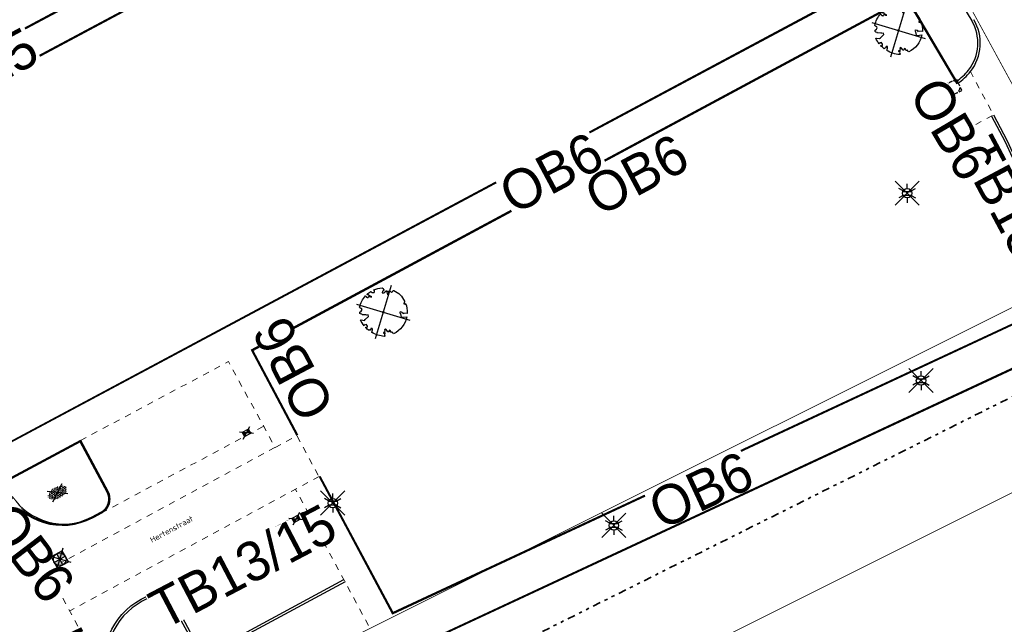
# Model space of a CAD drawing. Header units: metres. Extents: x 155090 to 155764, y 461362 to 461866.
# Tile 18 of 31: x 155231 to 155293, y 461575 to 461613. Entities that reach past the tile are written whole.
import ezdxf
from ezdxf.enums import TextEntityAlignment as Align

# ---------------------------------------------------------------- set-up
doc = ezdxf.new("R2018")
doc.units = ezdxf.units.M
doc.linetypes.add('AL-TEKENBLADGRENS', pattern=[11.5, 2.5, -1.5, 1, -1.5, 1, -1.5, 2.5])
doc.linetypes.add('ZZ-HIDDEN-SO', pattern=[4, 2, -2])
for name, color, linetype, lineweight in [('B-WE-OG-TOPOGRAFIE-T18', 10, 'Continuous', 18), ('N-WE-VH-KANTOPSLUITING-T18', 10, 'Continuous', 18), ('N-WE-VH-KANTOPSLUITING_VOORKANTBAND-G', 50, 'Continuous', 35), ('V-WE-GR-BEPLANTING-S-200', 90, 'Continuous', 25), ('V-WE-GR-BOOM-S', 90, 'Continuous', 25), ('V-WE-OV-LICHTMAST-S-200', 190, 'Continuous', 25), ('V-WE-RI-GWA_TRANSPORTLEIDING-G', 30, 'V-RI-GWA-SO', 35), ('V-WE-RI-OVERIG_RIOOLPUT-OPHOOGTEBRENGEN-S-200', 10, 'Continuous', 25), ('V-WE-VH-KANTOPSLUITING_OPSLUITBAND_60X200-G', 150, 'V-VH-OPSLUITBAND-SO', 25), ('V-WE-VH-KANTOPSLUITING_TROTTOIRBAND_130X150-G', 210, 'V-VH-TROTTOIRBAND-SO', 25), ('V-WE-VH-KANTOPSLUITING_VOORKANTBAND-G', 50, 'Continuous', 25), ('V-WE-VH-MATERIAALGRENS-G', 7, 'ZZ-HIDDEN-SO', 18), ('V-WE-VH-VERHARDING_TEGEL-S-200', 7, 'Continuous', 25), ('X-XX-AL-BLADSCHEIDING-G', 7, 'AL-TEKENBLADGRENS', 35)]:
    doc.layers.add(name, color=color, linetype=linetype, lineweight=lineweight)
doc.layers.add('V-WE-RI-HWA_KOLK-S-200', color=150, linetype='Continuous', lineweight=25, true_color=0x007fff)
doc.layers.add('V-WE-RI-VWA_RIOOLPUT_INSPECTIEPUT-S-200', color=20, linetype='Continuous', lineweight=25, true_color=0xff3f00)
doc.layers.add('X-XX-AL-HULPLIJN', color=4, linetype='Continuous', lineweight=18, plot=False)
doc.styles.add('NLCS-ISO', font='NLCS-ISO.ttf')
doc.styles.add('NLCS-ISO-M200-T18', font='NLCS-ISO.ttf', dxfattribs={"height": 0.36})
doc.linetypes.add('V-RI-GWA-SO', pattern='A,3,[24,NLCS.SHX,S=1,R=0,X=0,Y=0],3,-3', length=9)
doc.linetypes.add('V-VH-OPSLUITBAND-SO', pattern='A,4,-2,2,-2,2,[24,NLCS.SHX,S=1,R=0,X=0,Y=0],2,-2,2,-2', length=20)
doc.linetypes.add('V-VH-TROTTOIRBAND-SO', pattern='A,2.5,[24,NLCS.SHX,S=1,R=0,X=0,Y=0],2.5,-2,2,-2,2,-2', length=15)

# ---------------------------------------------------------------- blocks, each defined once
blk = doc.blocks.new('*U55')
at = {"lineweight": 30, "flags": 106}
blk.add_attdef('OB', text='', height=0.36, dxfattribs=at).set_placement((0, 0.1), align=Align.BOTTOM_CENTER)
blk = doc.blocks.new('*U56')
at = {"layer": 'N-WE-VH-KANTOPSLUITING-T18'}
ref = blk.add_blockref('*U55', (0.4916756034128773, -0.6199999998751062), dxfattribs=at)
lines = blk.add_mtext('OB6', dxfattribs={"layer": '0', "insert": (0.4916756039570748, -0.5199999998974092), "char_height": 2.5, "attachment_point": 1, "rotation": 359.9999997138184, "bg_fill": 3, "box_fill_scale": 1, "bg_fill_color": 256, "bg_fill_transparency": 0})
ref.add_attrib('OB', '', (0.4916756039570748, -0.5199999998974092), dxfattribs={"flags": 64}).embed_mtext(lines)
blk = doc.blocks.new('*U57')
at = {"layer": 'V-WE-VH-VERHARDING_TEGEL-S-200', "color": 0, "linetype": 'ByBlock', "lineweight": -2, "transparency": 16777216}
for p, rotation in [((155289.3269107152, 461610.2291260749), 300.514199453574), ((155265.5682716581, 461602.8673273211), 28.27647473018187), ((155248.3144097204, 461586.6135166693), 117.9441308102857)]:
    blk.add_blockref('*U56', p, dxfattribs=dict(at, rotation=rotation))
blk = doc.blocks.new('*U68')
at = {"lineweight": 30, "flags": 106}
blk.add_attdef('OB', text='', height=0.36, dxfattribs=at).set_placement((0, 0.1), align=Align.BOTTOM_CENTER)
blk = doc.blocks.new('*U71')
at = {"layer": 'N-WE-VH-KANTOPSLUITING-T18'}
ref = blk.add_blockref('*U68', (1.200104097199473, 1.307898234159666e-12), dxfattribs=at)
lines = blk.add_mtext('TB13/15', dxfattribs={"layer": '0', "insert": (1.200104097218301, 0.09999999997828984), "char_height": 2.5, "attachment_point": 1, "bg_fill": 3, "box_fill_scale": 1, "bg_fill_color": 256, "bg_fill_transparency": 0})
ref.add_attrib('OB', '', (1.200104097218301, 0.09999999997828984), dxfattribs={"flags": 64}).embed_mtext(lines)
blk = doc.blocks.new('*U72')
at = {"layer": 'V-WE-VH-VERHARDING_TEGEL-S-200', "color": 0, "linetype": 'ByBlock', "lineweight": -2, "transparency": 16777216}
for p, rotation in [((155222.4438401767, 461568.6203082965), 25.29505111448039), ((155202.5414578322, 461559.2450758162), 25.20505034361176), ((155182.641732, 461549.8650560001), 25.35709443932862)]:
    blk.add_blockref('*U71', p, dxfattribs=dict(at, rotation=rotation))
blk = doc.blocks.new('*U74')
at = {"lineweight": 30, "flags": 106}
blk.add_attdef('OB', text='', height=0.36, dxfattribs=at).set_placement((0, 0.1), align=Align.BOTTOM_CENTER)
blk = doc.blocks.new('V-SGR-BEPLANTING_SOORT_01_KL-SO')
h = blk.add_hatch()
h.set_pattern_fill('AGR-BEPLANTING_SOORT_01', color=256, scale=0.1, pattern_type=2)
h.set_pattern_definition([(59.99999999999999, (0, 0), (-0.2886752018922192, 0.4999998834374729), [0.144338, -0.4330130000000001]), (120, (0, 0), (-0.5773502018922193, -1.165625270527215e-07), [0.144338, -0.433013]), (270, (0, 0), (0.288675, -0.5000000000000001), [0.125, -0.875])])
edge = h.paths.add_edge_path()
edge.add_ellipse((0, 0), major_axis=(3.25, -8.51819583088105e-16), ratio=0.5384615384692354, start_angle=0, end_angle=359.9999999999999)
for p, q in [((-2.662244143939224, -1.864123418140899), (2.662244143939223, 1.864123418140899)), ((2.662244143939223, -1.864123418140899), (-2.662244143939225, 1.864123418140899))]:
    blk.add_line(p, q)
at = {"style": 'NLCS-ISO'}
blk.add_attdef('TYPE', text='', height=1.8, dxfattribs=at).set_placement((4.25, -1.446759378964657e-15), align=Align.MIDDLE_LEFT)
blk = doc.blocks.new('V-SRI-KOLK_STRAAT-SO')
h = blk.add_hatch(color=256)
h.dxf.hatch_style = 1
h.paths.add_polyline_path([(-1.125, 0), (-1.110223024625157e-16, 0.75), (-1.125, 1.5)])
h.paths.add_polyline_path([(1.125, 1.110223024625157e-16), (1.125, 1.5), (-1.110223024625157e-16, 0.7500000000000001)])
for p, q in [((-1.875, -0.5), (1.875, 2)), ((1.875, -0.5), (-1.875, 2)), ((-1.125, 0), (1.125, 1.5)), ((1.125, 0), (-1.125, 1.5))]:
    blk.add_line(p, q)
blk.add_lwpolyline([(-1.125, 0), (1.125, 0), (1.125, 1.5), (-1.125, 1.5)], close=True)
blk = doc.blocks.new('SRI-PUT_OPHOOGTEBRENGEN-SO')
for p, q in [((-2, -0.4999999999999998), (-2, 0.5)), ((-0.5, 2), (0.5, 2)), ((2, -0.4999999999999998), (2, 0.5000000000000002)), ((-0.5, -2), (0.5, -2))]:
    blk.add_line(p, q)
for points in [[(-1, 2), (-2, 2), (-2, 0.9999999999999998)], [(1, 2), (2, 2), (2, 0.9999999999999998)], [(-1, -2), (-2, -2), (-2, -0.9999999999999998)], [(1, -2), (2, -2), (2, -0.9999999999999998)]]:
    blk.add_lwpolyline(points)
for start, end in [(165.5224878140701, 194.4775121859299), (120, 150), (75.52248781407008, 104.4775121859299), (30, 59.99999999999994), (345.5224878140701, 14.47751218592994), (209.9999999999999, 239.9999999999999), (255.52248781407, 284.4775121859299), (300.0000000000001, 330.0000000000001)]:
    blk.add_arc((0, 0), 2, start, end)
blk = doc.blocks.new('V-SGR-BOOM_05')
for p, q in [((-4.151471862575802, 4.151471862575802), (4.151471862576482, -4.151471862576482)), ((4.151471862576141, 4.151471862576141), (-4.151471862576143, -4.151471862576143))]:
    blk.add_line(p, q)
blk.add_lwpolyline([(0.4325246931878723, 4.711883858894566), (0.4412366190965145, 4.722067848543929), (0.4495406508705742, 4.730963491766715), (0.457499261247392, 4.738955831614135), (0.4651749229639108, 4.746429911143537), (0.4726301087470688, 4.753770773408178), (0.4799272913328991, 4.761363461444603), (0.4871289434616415, 4.769593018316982), (0.4942975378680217, 4.778844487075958), (0.5013792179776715, 4.78953650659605), (0.507854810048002, 4.802222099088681), (0.5130888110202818, 4.817487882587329), (0.5164457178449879, 4.835920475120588), (0.5172900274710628, 4.858106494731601), (0.5149862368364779, 4.884632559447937), (0.5088988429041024, 4.916085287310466), (0.4752610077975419, 5.034436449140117, -0.5293802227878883), (0.5290991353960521, 5.098767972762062, -0.08713876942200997), (2.218306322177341, 4.624671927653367, -0.3723405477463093), (2.284485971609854, 4.472597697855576), (2.353810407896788, 4.119139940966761), (2.180208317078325, 3.946086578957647), (1.99206671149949, 3.985480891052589), (1.766984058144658, 3.816663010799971), (1.853127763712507, 3.602310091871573), (2.086202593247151, 3.527331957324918), (2.711896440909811, 3.67116193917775), (2.864476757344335, 3.58686285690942), (2.849520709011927, 3.452573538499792), (2.706793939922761, 3.364669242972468), (2.577044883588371, 2.941253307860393), (2.743005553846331, 2.669806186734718), (3.167776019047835, 3.346672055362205, -0.5046405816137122), (3.406018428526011, 3.139734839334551, 0.3319483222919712), (3.543642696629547, 2.921146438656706, 0.282007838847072), (3.99290985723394, 3.003759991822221), (3.956968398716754, 2.985163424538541, -0.5121558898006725), (4.162740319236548, 2.983535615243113, -0.1607604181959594), (5.094490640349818, -0.05607239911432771), (4.977332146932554, -0.1690536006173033), (4.976312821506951, -0.2938416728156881), (4.8618704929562, -0.3148519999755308), (4.876229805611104, -0.4378637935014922), (4.698090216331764, -0.3805204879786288), (4.644143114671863, -0.5192137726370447), (4.863809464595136, -0.6652633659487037), (4.932503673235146, -0.7196641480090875), (5.053640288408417, -0.5992007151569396, -0.1063709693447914), (4.340554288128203, -2.610345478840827), (3.70529781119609, -2.2009414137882), (3.587571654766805, -2.281876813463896), (3.512459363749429, -1.944794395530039), (3.286149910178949, -1.67334727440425), (3.023546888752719, -1.675915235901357), (3.029665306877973, -1.990035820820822), (2.830389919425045, -2.677651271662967), (2.860626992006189, -2.808775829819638), (3.005150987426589, -2.829446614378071), (3.929857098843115, -3.182947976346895, -0.2362982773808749), (-0.2250862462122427, -5.013472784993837, 0.1596250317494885), (-0.3470448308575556, -4.770134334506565, 0.3508021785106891), (-0.3148115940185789, -4.527846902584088, -0.5046405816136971), (-0.6000098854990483, -4.392775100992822), (-0.530619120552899, -4.170222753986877), (-0.6474450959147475, -3.962362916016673), (-0.8016343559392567, -3.977834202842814), (-0.8248145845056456, -4.14384857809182), (-0.941790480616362, -4.211479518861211), (-1.080272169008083, -4.105602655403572), (-1.199847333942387, -3.474824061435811), (-1.291065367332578, -3.383747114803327), (-1.521968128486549, -3.390946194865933), (-1.586173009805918, -3.664879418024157), (-1.680264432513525, -3.694423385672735), (-1.769024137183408, -3.922911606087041), (-2.003269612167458, -3.79763926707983, 0.7335825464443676), (-1.917708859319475, -3.972704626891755, -0.8616245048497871), (-1.870123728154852, -4.127626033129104, 0.2799778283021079), (-2.04306959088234, -4.392508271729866), (-2.03586990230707, -4.402599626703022, -0.8270561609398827), (-2.207893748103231, -4.582742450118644, -0.1167741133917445), (-4.152188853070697, -2.556267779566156), (-4.114413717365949, -2.549202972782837), (-4.083543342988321, -2.540638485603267), (-4.058769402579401, -2.530881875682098), (-4.039283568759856, -2.520240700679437), (-4.02427751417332, -2.509022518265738), (-4.012942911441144, -2.497534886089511), (-4.004471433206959, -2.486085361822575), (-3.767567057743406, -2.183934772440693), (-3.762478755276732, -2.173394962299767), (-3.758320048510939, -2.163280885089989), (-3.754774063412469, -2.153365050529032), (-3.751523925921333, -2.143419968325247), (-3.748252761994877, -2.133218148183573), (-3.744643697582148, -2.12253209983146), (-3.740379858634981, -2.111134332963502), (-3.735144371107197, -2.09879735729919), (-3.7287288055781, -2.085363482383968), (-3.721358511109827, -2.070954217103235), (-3.713367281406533, -2.055760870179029), (-3.705088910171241, -2.03997475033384), (-3.696857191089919, -2.02378716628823), (-3.689005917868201, -2.007389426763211), (-3.681868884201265, -1.990972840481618), (-3.675779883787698, -1.974728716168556), (-3.671016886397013, -1.958854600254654), (-3.667634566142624, -1.943572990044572), (-3.665631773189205, -1.929112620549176), (-3.665007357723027, -1.915702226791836), (-3.665760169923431, -1.903570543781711), (-3.66788905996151, -1.892946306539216), (-3.671392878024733, -1.884058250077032), (-3.676270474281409, -1.877135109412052), (-3.682496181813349, -1.87228834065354), (-3.689946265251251, -1.869160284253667), (-3.698472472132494, -1.867276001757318), (-3.707926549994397, -1.86616055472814), (-3.718160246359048, -1.865339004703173), (-3.72902530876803, -1.864336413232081), (-3.740373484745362, -1.86267784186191), (-3.752056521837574, -1.859888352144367), (-3.763951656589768, -1.855601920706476), (-3.776038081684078, -1.849888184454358), (-3.788320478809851, -1.842925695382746), (-3.800803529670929, -1.834893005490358), (-3.813491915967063, -1.8259686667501), (-3.826390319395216, -1.816331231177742), (-3.839503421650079, -1.806159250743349), (-3.852835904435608, -1.795631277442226), (-3.866362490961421, -1.784873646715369), (-3.879938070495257, -1.773803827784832), (-3.893387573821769, -1.76228707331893), (-3.906535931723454, -1.750188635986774), (-4.149695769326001, -2.02842049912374), (-4.161716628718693, -2.014754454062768), (-4.172911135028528, -2.000102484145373), (-4.183104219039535, -1.984329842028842), (-4.192608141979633, -1.967625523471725), (-4.203684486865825, -1.951473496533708), (-4.219082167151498, -1.937681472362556), (-4.241550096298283, -1.928057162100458), (-4.273837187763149, -1.924408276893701), (-4.318692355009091, -1.928542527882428), (-4.378864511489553, -1.942267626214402), (-4.457102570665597, -1.96739128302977, -0.04099741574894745), (-4.791147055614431, -1.027236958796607), (-4.617442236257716, -1.057135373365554), (-4.462688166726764, -1.156360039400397), (-4.380222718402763, -1.081691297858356), (-4.281020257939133, -0.9269601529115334), (-4.376017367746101, -0.7817417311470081), (-4.322820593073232, -0.567248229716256), (-4.520005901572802, -0.551067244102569), (-4.652051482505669, -0.4231675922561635), (-4.89199676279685, -0.5800962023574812, -0.05814040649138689), (-4.988069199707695, 0.8291727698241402), (-4.851792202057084, 0.8021379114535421), (-4.298456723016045, 0.3639367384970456), (-4.059571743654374, 0.4468333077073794), (-3.128243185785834, 0.6926248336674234), (-3.048903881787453, 1.000164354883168), (-3.408870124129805, 1.143500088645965), (-3.464013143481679, 1.261371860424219), (-4.121257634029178, 1.583987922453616), (-4.135853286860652, 1.768685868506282), (-4.357977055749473, 1.956958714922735), (-4.448296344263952, 2.139788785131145), (-4.296559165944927, 2.378269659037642), (-3.957550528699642, 2.431343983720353), (-3.649608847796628, 2.632691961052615), (-3.646147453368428, 2.840191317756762), (-3.838176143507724, 3.066466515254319), (-3.787176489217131, 3.162116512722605), (-3.863200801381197, 3.31009734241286, -0.1342797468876), (-1.664191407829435, 4.834836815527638, -0.5417265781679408), (-1.596738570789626, 4.783170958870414), (-1.607648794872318, 4.639467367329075), (-1.605334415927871, 4.564777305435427), (-1.595180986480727, 4.507652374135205), (-1.578905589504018, 4.464963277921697), (-1.558225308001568, 4.433580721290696), (-1.534857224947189, 4.41037540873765), (-1.510518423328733, 4.392218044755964), (-1.486925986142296, 4.375979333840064), (-1.465438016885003, 4.359178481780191), (-1.44597670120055, 4.341928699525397), (-1.428105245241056, 4.324991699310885), (-1.411386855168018, 4.3091291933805), (-1.395384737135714, 4.295102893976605), (-1.379662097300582, 4.283674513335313), (-1.3637821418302, 4.275605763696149), (-1.347308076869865, 4.271658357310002), (-1.329896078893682, 4.272312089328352), (-1.3115742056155, 4.276919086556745), (-1.292463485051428, 4.284549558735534), (-1.272684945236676, 4.294273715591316), (-1.25235961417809, 4.305161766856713), (-1.231608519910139, 4.316283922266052), (-1.210552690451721, 4.326710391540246), (-1.189313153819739, 4.335511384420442), (-1.168017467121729, 4.342023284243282), (-1.146819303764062, 4.346647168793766), (-1.125878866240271, 4.350050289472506), (-1.105356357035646, 4.352899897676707), (-1.085411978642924, 4.355863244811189), (-1.066205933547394, 4.359607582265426), (-1.047898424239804, 4.364800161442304), (-1.030649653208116, 4.372108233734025), (-1.014588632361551, 4.38201337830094), (-0.9997196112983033, 4.394254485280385), (-0.9860156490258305, 4.40838477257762), (-0.9734498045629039, 4.423957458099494), (-0.9628477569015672, 4.324096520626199), (-0.940279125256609, 4.298315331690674), (-0.8338833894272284, 4.117847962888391), (-0.6106941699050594, 3.995871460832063), (-0.9268198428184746, 4.507921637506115), (-0.9210099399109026, 4.523481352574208), (-0.9169947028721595, 4.538581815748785), (-0.9151697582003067, 4.553389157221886), (-0.9159307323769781, 4.56806950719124), (-0.9196732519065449, 4.58278899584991), (-0.9267929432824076, 4.59771375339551), (-0.9376854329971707, 4.613009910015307), (-0.9526429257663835, 4.628990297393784), (-0.9715439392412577, 4.64655455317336), (-0.9941635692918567, 4.666749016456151), (-1.020276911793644, 4.690620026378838), (-1.049659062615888, 4.719213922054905), (-1.082085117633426, 4.753577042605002), (-1.117330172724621, 4.794755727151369), (-1.199269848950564, 4.900951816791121, -0.5431042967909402), (-1.17106461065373, 4.981224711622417, -0.04676559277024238), (-0.234242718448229, 5.117425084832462, -0.3851675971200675), (-0.1815216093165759, 5.074406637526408), (-0.1522898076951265, 4.88240583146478), (-0.1377666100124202, 4.822421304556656), (-0.1214819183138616, 4.780422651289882), (-0.1038292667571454, 4.753143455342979), (-0.08520218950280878, 4.737317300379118), (-0.06599422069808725, 4.729677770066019), (-0.04659889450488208, 4.72695844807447), (-0.02740974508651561, 4.725892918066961), (-0.008747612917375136, 4.723795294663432), (0.009357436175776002, 4.720301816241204), (0.02694803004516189, 4.715629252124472), (0.04406679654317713, 4.709994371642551), (0.06075636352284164, 4.703613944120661), (0.07705935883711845, 4.696704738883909), (0.09301841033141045, 4.68948352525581), (0.1086761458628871, 4.682167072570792), (0.1240417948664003, 4.674922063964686), (0.138990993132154, 4.66771483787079), (0.1533659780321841, 4.660461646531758), (0.1670089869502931, 4.653078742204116), (0.1797622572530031, 4.645482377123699), (0.1914680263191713, 4.637588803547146), (0.2019685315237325, 4.629314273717), (0.211106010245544, 4.620575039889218), (0.2188088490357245, 4.611358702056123), (0.2253500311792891, 4.601938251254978), (0.2310886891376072, 4.59265802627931), (0.236383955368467, 4.583862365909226), (0.2415949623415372, 4.575895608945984), (0.2470808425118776, 4.56910209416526), (0.2532007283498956, 4.563826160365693), (0.2603137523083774, 4.560412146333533), (0.2686849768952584, 4.559130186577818), (0.2782031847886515, 4.55995359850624), (0.2886630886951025, 4.562781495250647), (0.2998594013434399, 4.567512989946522), (0.31158683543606, 4.574047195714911), (0.3236401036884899, 4.582283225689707), (0.3358139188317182, 4.592120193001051), (0.3479029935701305, 4.603457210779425), (0.3597324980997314, 4.616146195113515), (0.3712494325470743, 4.629850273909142), (0.382431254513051, 4.644185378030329), (0.393255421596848, 4.658767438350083), (0.4036993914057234, 4.673212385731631), (0.4137406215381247, 4.687136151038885), (0.4233565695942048, 4.700154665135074)], format="xyb", close=True)
blk.add_circle((0, 0), 0.15)
blk = doc.blocks.new('V-SRI-PUT_VWA-SO')
h = blk.add_hatch(color=256)
h.dxf.hatch_style = 1
h.paths.add_polyline_path([(-2, 0, 0.4142135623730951), (0, -2), (0, 0)])
h.paths.add_polyline_path([(2, 0, 0.4142135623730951), (0, 2), (0, 0)])
for p, q in [((-2.651650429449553, -2.651650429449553), (2.651650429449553, 2.651650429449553)), ((2.651650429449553, -2.651650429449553), (-2.651650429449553, 2.651650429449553)), ((-2, 0), (2, 0)), ((0, -2), (0, 2))]:
    blk.add_line(p, q)
blk.add_lwpolyline([(-2, -2), (2, -2), (2, 2), (-2, 2)], close=True)
blk.add_circle((0, 0), 2)
blk = doc.blocks.new('V-SOV-LICHTMAST-SO')
for p, q in [((3.830794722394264, -3.830794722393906), (-3.830794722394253, 3.830794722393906)), ((-3.830794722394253, -3.830794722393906), (3.830794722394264, 3.830794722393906)), ((-1.299038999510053, 0.7500000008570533), (-2.598074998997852, 1.500000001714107)), ((9.895807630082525e-10, 1.500000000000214), (1.979077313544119e-09, 3.000000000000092)), ((1.299039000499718, 0.7499999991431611), (2.598075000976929, 1.499999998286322)), ((-1.299039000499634, -0.7499999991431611), (-2.598075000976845, -1.499999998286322)), ((-9.895807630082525e-10, -1.500000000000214), (-1.978993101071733e-09, -3.000000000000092)), ((1.299038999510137, -0.7500000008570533), (2.598074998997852, -1.500000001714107))]:
    blk.add_line(p, q)
at = {"flags": 128}
for points in [[(-1.377981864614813, 0.5925925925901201), (1.377981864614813, 0.5925925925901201)], [(-1.377981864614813, -0.5925925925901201), (1.377981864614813, -0.5925925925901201)]]:
    blk.add_lwpolyline(points, dxfattribs=at)
blk.add_circle((0, 0), 1.5)
at = {"style": 'NLCS-ISO'}
blk.add_attdef('TYPE', text='', height=1.8, dxfattribs=at).set_placement((1.979077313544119e-09, 3.000000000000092), align=Align.BOTTOM_CENTER)

msp = doc.modelspace()

# ---------------------------------------------------------------- linework, layer by layer
at = {"layer": 'N-WE-VH-KANTOPSLUITING_VOORKANTBAND-G', "flags": 128}
msp.add_lwpolyline([(155234.6094700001, 461586.3112479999), (155236.3428753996, 461583.0840159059, -0.4149360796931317), (155235.9329189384, 461581.7287048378), (155235.4727108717, 461581.4829791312, -0.008019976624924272), (155235.301497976, 461581.3950603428, -0.008019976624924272)], format="xyb", dxfattribs=at)
at = {"layer": 'V-WE-RI-GWA_TRANSPORTLEIDING-G', "ltscale": 0.2, "transparency": 33554648, "const_width": 0.05, "flags": 128}
msp.add_lwpolyline([(155357.19, 461490.28), (155343.9, 461515.07), (155333.2, 461535.53), (155322.21, 461555.52), (155311.75, 461575.24), (155300.86, 461595.46), (155278.49, 461636.5), (155267.46, 461656.32), (155256.08, 461675.77), (155240.2, 461702.87)], dxfattribs=at)
at = {"layer": 'V-WE-VH-KANTOPSLUITING_OPSLUITBAND_60X200-G', "ltscale": 0.2, "flags": 128}
for points in [[(155212.3591267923, 461625.8209458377), (155213.6303236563, 461626.5012401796), (155236.2580251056, 461638.5964670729), (155255.3631722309, 461648.8243121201), (155260.2922886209, 461651.4528184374), (155263.4054019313, 461653.1703499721), (155272.542381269, 461638.0177331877), (155274.1209248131, 461635.3871653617), (155269.7945865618, 461633.064597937), (155246.0744493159, 461620.4073021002), (155222.2216798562, 461607.6725763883)], [(155228.5620697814, 461585.3863152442), (155285.8661492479, 461616.0230707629), (155282.6194722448, 461621.1485507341), (155275.1365009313, 461633.6432804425), (155250.8464937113, 461620.6624165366), (155223.1659590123, 461605.8773543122)], [(155248.3674140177, 461586.6416332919), (155245.5177423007, 461592.0137168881), (155286.879793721, 461614.2629850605), (155290.0565347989, 461608.873003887)], [(155252.7604616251, 461549.1866922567), (155273.3863731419, 461558.7161596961), (155291.3387985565, 461567.0073982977), (155307.4370993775, 461574.3894492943), (155303.0361329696, 461582.5027449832), (155302.4775314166, 461582.2442693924), (155297.5300643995, 461592.7100617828), (155290.5494744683, 461605.9186760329)], [(155249.7590446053, 461584.0551940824), (155254.3839668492, 461575.4360286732), (155296.3442548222, 461594.9845493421)], [(155297.5546590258, 461592.6572215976), (155242.9502865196, 461567.2301168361)]]:
    msp.add_lwpolyline(points, dxfattribs=at)
msp.add_lwpolyline([(155228.6425578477, 461585.3629872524), (155228.6718931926, 461585.3112278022), (155229.6525159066, 461583.6502864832), (155229.9472955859, 461583.10651812, 0.4123611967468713), (155235.3478498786, 461581.4843275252), (155235.9046584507, 461581.7816325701, 0.4149360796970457), (155236.2900175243, 461583.055624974), (155234.5850030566, 461586.2299991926), (155229.681583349, 461583.5962827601)], format="xyb", dxfattribs=at)
at = {"layer": 'V-WE-VH-KANTOPSLUITING_TROTTOIRBAND_130X150-G', "ltscale": 0.2}
for points in [[(155243.0214729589, 461692.6807660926), (155246.0785477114, 461687.5069357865), (155260.4071522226, 461663.7047106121), (155266.2301230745, 461653.9905764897), (155268.7006754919, 461649.8920717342), (155274.9058404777, 461639.5617846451), (155284.9767780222, 461622.7642070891), (155291.007060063, 461612.8435221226)], [(155292.2512549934, 461606.827807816), (155293.1000576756, 461605.2345611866), (155293.5772087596, 461604.1850370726), (155294.4485088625, 461602.51133644), (155294.9400054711, 461601.5988747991), (155295.846002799, 461599.9453758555), (155301.7026017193, 461589.0133571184), (155322.3554467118, 461550.3573760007), (155334.1090552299, 461528.3510206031), (155340.831856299, 461515.7963815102), (155354.505413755, 461490.2505279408), (155360.5536090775, 461478.9639386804), (155360.7270877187, 461477.6669410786), (155361.3394800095, 461472.8244209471), (155361.695329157, 461472.2956679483), (155361.7761816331, 461472.1768145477)]]:
    msp.add_lwpolyline(points, dxfattribs=at)
for points in [[(155290.0259669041, 461609.0289018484, 0.07821595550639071), (155290.8044572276, 461609.7348175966, 0.3087275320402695), (155291.0061319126, 461612.8450692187)], [(155251.351107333, 461577.3836425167), (155242.3017276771, 461572.500696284), (155240.2702082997, 461576.2446926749, 0.4645317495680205), (155239.2603885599, 461576.5360776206), (155238.5201882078, 461576.147694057, 0.3655084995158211), (155236.4899810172, 461571.069246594), (155237.1211505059, 461569.8785083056), (155238.0432792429, 461568.2673372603), (155238.2654808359, 461567.8601880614), (155238.5447577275, 461567.3484600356), (155239.3880995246, 461565.7020749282), (155242.9039800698, 461567.3231271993), (155252.7929144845, 461549.1188082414), (155249.0548505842, 461547.320966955)]]:
    msp.add_lwpolyline(points, format="xyb", dxfattribs=at)
at = {"layer": 'V-WE-VH-KANTOPSLUITING_VOORKANTBAND-G', "ltscale": 0.2, "flags": 128}
for points in [[(155274.204646, 461635.364256), (155272.663787, 461634.530228), (155269.822871, 461633.011683), (155246.102696, 461620.354367), (155222.819333, 461607.923641), (155222.250328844, 461607.619856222)], [(155275.158617, 461633.72313), (155250.818214, 461620.715334), (155223.1373333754, 461605.9300870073)], [(155270.944325, 461631.4719439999), (155275.158617, 461633.72313), (155282.670561, 461621.1800229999), (155285.9514, 461616.000612), (155228.5903586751, 461585.3334026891)], [(155248.3144097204, 461586.6135166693), (155245.436784, 461592.0382979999), (155286.902186, 461614.34316), (155290.108225, 461608.903469)], [(155292.3836399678, 461606.898335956), (155293.234658, 461605.300931), (155293.712105, 461604.2507560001), (155294.581071, 461602.581539), (155295.071811, 461601.670482), (155295.97789, 461600.016834), (155301.834863, 461589.084117), (155322.487748, 461550.428061), (155334.241328, 461528.421759), (155340.964091, 461515.867191), (155354.637661, 461490.3213140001), (155360.698677, 461479.0108), (155360.875835, 461477.686294), (155361.483823, 461472.878601), (155361.819563, 461472.379728), (155361.900205, 461472.261184)], [(155252.7856264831, 461549.1322245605), (155273.411538, 461558.661692), (155291.363882, 461566.952893), (155307.5204343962, 461574.3616558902), (155303.06203, 461582.58084), (155302.5063426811, 461582.3237128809), (155297.583737, 461592.736914), (155290.602522, 461605.9467109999)], [(155249.706175, 461584.026825), (155254.357907, 461575.357696), (155296.369592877, 461594.930162)], [(155297.5293308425, 461592.7116135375), (155242.9249583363, 461567.284508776)]]:
    msp.add_lwpolyline(points, dxfattribs=at)
for points in [[(155228.5903586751, 461585.3334026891), (155228.619956, 461585.2811810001), (155229.600291, 461583.6207270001), (155229.6312286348, 461583.5636575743), (155229.8945477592, 461583.0779232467, 0.4123611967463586), (155235.3761103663, 461581.4313997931), (155235.9329189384, 461581.7287048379, 0.4149360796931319), (155236.3428753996, 461583.0840159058), (155234.6094700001, 461586.3112479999), (155229.6531924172, 461583.6491406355)], [(155239.320209, 461565.505597), (155238.412149, 461567.278326), (155238.133813, 461567.78833), (155237.912339, 461568.194146), (155236.989757, 461569.806109), (155236.3516250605, 461571.0099823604, -0.3663568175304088), (155238.450071, 461576.280298), (155239.184021, 461576.6654020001, -0.4593238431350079), (155240.4046703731, 461576.3114020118), (155242.362198, 461572.703769), (155251.279877, 461577.515651)]]:
    msp.add_lwpolyline(points, format="xyb", dxfattribs=at)
at = {"layer": 'V-WE-VH-KANTOPSLUITING_VOORKANTBAND-G', "ltscale": 0.2}
for centre, radius, start, end in [((155288.626744, 461611.437689), 2.914454, 321.9592989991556, 30.60382000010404), ((155288.172704, 461611.854904), 3.529478, 303.2564470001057, 321.1671030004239)]:
    msp.add_arc(centre, radius, start, end, dxfattribs=at)
at = {"layer": 'V-WE-VH-KANTOPSLUITING_VOORKANTBAND-G'}
msp.add_arc((155233.610768, 461585.085726), 4.059505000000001, 214.6139399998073, 294.61297811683, dxfattribs=at)
at = {"layer": 'V-WE-VH-MATERIAALGRENS-G', "ltscale": 0.2, "flags": 128}
for points in [[(155290.5494744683, 461605.9186760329), (155292.3836399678, 461606.898335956), (155290.9220899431, 461609.6417406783)], [(155234.609470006, 461586.3112480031), (155243.980071, 461591.302033), (155246.919533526, 461585.8737161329), (155248.3143581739, 461586.6136138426), (155249.706175, 461584.026825)], [(155235.9329189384, 461581.7287048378), (155246.1965075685, 461587.2089309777)], [(155246.908261, 461585.867612), (155232.5450102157, 461578.1274569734)], [(155249.706175, 461584.026825), (155233.9316990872, 461575.5346746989)], [(155252.828253, 461574.61212), (155248.226613, 461583.210662)], [(155230.1046908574, 461582.6902806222), (155236.351625, 461571.009982)], [(155239.184021, 461576.6654020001), (155248.9297847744, 461581.8967278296)], [(155240.7560985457, 461575.244379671), (155240.9319971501, 461575.3395626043)]]:
    msp.add_lwpolyline(points, dxfattribs=at)
at = {"layer": 'X-XX-AL-BLADSCHEIDING-G', "ltscale": 0.2, "flags": 128}
msp.add_lwpolyline([(155365.7224847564, 461625.1399250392), (155196.7889613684, 461540.7276723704)], dxfattribs=at)
at = {"layer": 'X-XX-AL-HULPLIJN'}
for points in [[(155163.2468797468, 461517.9136060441), (155377.3425700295, 461624.8923698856), (155304.0121635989, 461771.6478886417), (155089.9164733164, 461664.6691248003)], [(155438.1474851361, 461483.5925284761), (155364.8170787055, 461630.3480472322), (155192.2903249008, 461544.1403387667), (155265.6207313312, 461397.3848200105)]]:
    msp.add_lwpolyline(points, close=True, dxfattribs=at)

# ---------------------------------------------------------------- block references
at = {"layer": 'N-WE-VH-KANTOPSLUITING-T18'}
ref = msp.add_blockref('*U74', (155293.1990553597, 461618.8509474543), dxfattribs=dict(at, rotation=300.5066409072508))
lines = msp.add_mtext('OB10', dxfattribs={"layer": '0', "insert": (155293.2852123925, 461618.901711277), "char_height": 2.5, "attachment_point": 1, "rotation": 300.5066409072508, "bg_fill": 3, "box_fill_scale": 1, "bg_fill_color": 256, "bg_fill_transparency": 0})
ref.add_attrib('OB', '', (155293.2852123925, 461618.901711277), dxfattribs={"flags": 42}).embed_mtext(lines)
ref = msp.add_blockref('*U68', (155219.9139871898, 461606.4799866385), dxfattribs=dict(at, rotation=28.215932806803))
lines = msp.add_mtext('TB13/15', dxfattribs={"layer": '0', "insert": (155219.8667076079, 461606.5681038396), "char_height": 2.5, "attachment_point": 1, "rotation": 28.21593280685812, "bg_fill": 3, "box_fill_scale": 1, "bg_fill_color": 256, "bg_fill_transparency": 0})
ref.add_attrib('OB', '', (155219.8667076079, 461606.5681038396), dxfattribs={"flags": 4}).embed_mtext(lines)
ref = msp.add_blockref('*U55', (155260.8963335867, 461602.6733381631), dxfattribs=dict(at, rotation=28.13051101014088))
lines = msp.add_mtext('OB6', dxfattribs={"layer": '0', "insert": (155260.8491854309, 461602.7615257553), "char_height": 2.5, "attachment_point": 1, "rotation": 28.1305107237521, "bg_fill": 3, "box_fill_scale": 1, "bg_fill_color": 256, "bg_fill_transparency": 0})
ref.add_attrib('OB', '', (155260.8491854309, 461602.7615257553), dxfattribs={"flags": 40}).embed_mtext(lines)
ref = msp.add_blockref('*U68', (155292.1814190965, 461605.7678794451), dxfattribs=dict(at, rotation=298.0464747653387))
lines = msp.add_mtext('TB13/15', dxfattribs={"layer": '0', "insert": (155292.2696757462, 461605.8148982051), "char_height": 2.5, "attachment_point": 1, "rotation": 298.0464747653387, "bg_fill": 3, "box_fill_scale": 1, "bg_fill_color": 256, "bg_fill_transparency": 0})
ref.add_attrib('OB', '', (155292.2696757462, 461605.8148982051), dxfattribs={"flags": 30}).embed_mtext(lines)
ref = msp.add_blockref('*U55', (155270.3436051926, 461582.805136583), dxfattribs=dict(at, rotation=24.97993931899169))
lines = msp.add_mtext('OB6', dxfattribs={"layer": '0', "insert": (155270.3013751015, 461582.8957821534), "char_height": 2.5, "attachment_point": 1, "rotation": 24.97993903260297, "bg_fill": 3, "box_fill_scale": 1, "bg_fill_color": 256, "bg_fill_transparency": 0})
ref.add_attrib('OB', '', (155270.3013751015, 461582.8957821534), dxfattribs={"flags": 38}).embed_mtext(lines)
ref = msp.add_blockref('*U55', (155230.2814526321, 461582.5895075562), dxfattribs=dict(at, rotation=307.288869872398))
lines = msp.add_mtext('OB6', dxfattribs={"layer": '0', "insert": (155230.3610117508, 461582.6500909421), "char_height": 2.5, "attachment_point": 1, "rotation": 307.28886958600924, "bg_fill": 3, "box_fill_scale": 1, "bg_fill_color": 256, "bg_fill_transparency": 0})
ref.add_attrib('OB', '', (155230.3610117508, 461582.6500909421), dxfattribs={"flags": 28}).embed_mtext(lines)
ref = msp.add_blockref('*U68', (155238.7521403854, 461576.4387939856), dxfattribs=dict(at, rotation=27.68602302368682))
lines = msp.add_mtext('TB13/15', dxfattribs={"layer": '0', "insert": (155238.7056777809, 461576.527344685), "char_height": 2.5, "attachment_point": 1, "rotation": 27.686023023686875, "bg_fill": 3, "box_fill_scale": 1, "bg_fill_color": 256, "bg_fill_transparency": 0})
ref.add_attrib('OB', '', (155238.7056777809, 461576.527344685), dxfattribs={"flags": 26}).embed_mtext(lines)
at = {"layer": 'V-WE-GR-BEPLANTING-S-200', "xscale": 0.2, "yscale": 0.2, "zscale": 0.2, "rotation": 28.24105896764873}
msp.add_blockref('V-SGR-BEPLANTING_SOORT_01_KL-SO', (155233.1592686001, 461583.0139078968), dxfattribs=at)
at = {"layer": 'V-WE-GR-BOOM-S', "xscale": 0.3, "yscale": 0.3, "zscale": 0.3, "rotation": 28.36331444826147}
for p in [(155286.362851, 461612.2414180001), (155253.76685, 461594.4218010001)]:
    msp.add_blockref('V-SGR-BOOM_05', p, dxfattribs=at)
at = {"layer": 'V-WE-OV-LICHTMAST-S-200', "xscale": 0.2, "yscale": 0.2, "zscale": 0.2}
for p in [(155286.92, 461601.949925), (155287.79615, 461590.103825), (155250.57395, 461582.354825), (155268.3603125, 461580.942575)]:
    msp.add_blockref('V-SOV-LICHTMAST-SO', p, dxfattribs=at)
at = {"layer": 'V-WE-RI-HWA_KOLK-S-200', "xscale": 0.2, "yscale": 0.2, "zscale": 0.2}
for p, rotation in [((155245.1837651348, 461586.6681788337), 28.08930681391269), ((155248.1791051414, 461581.49346225), 208.1444787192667)]:
    msp.add_blockref('V-SRI-KOLK_STRAAT-SO', p, dxfattribs=dict(at, rotation=rotation))
at = {"layer": 'V-WE-RI-OVERIG_RIOOLPUT-OPHOOGTEBRENGEN-S-200', "xscale": 0.2, "yscale": 0.2, "zscale": 0.2, "rotation": 26.09789204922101}
msp.add_blockref('SRI-PUT_OPHOOGTEBRENGEN-SO', (155289.848891, 461608.63358), dxfattribs=at)
at = {"layer": 'V-WE-RI-VWA_RIOOLPUT_INSPECTIEPUT-S-200', "xscale": 0.2, "yscale": 0.2, "zscale": 0.1, "rotation": 28.78189726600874}
msp.add_blockref('V-SRI-PUT_VWA-SO', (155233.3, 461578.8), dxfattribs=at)
at = {"layer": 'V-WE-VH-VERHARDING_TEGEL-S-200'}
for name in ['*U57', '*U72']:
    msp.add_blockref(name, (0, 0), dxfattribs=at)

# ---------------------------------------------------------------- texts
at = {"layer": 'B-WE-OG-TOPOGRAFIE-T18', "style": 'NLCS-ISO-M200-T18'}
msp.add_text('Hertenstraat', height=0.36, rotation=28.3, dxfattribs=at).set_placement((155240.374, 461580.706), align=Align.MIDDLE)

doc.saveas('drawing.dxf')
